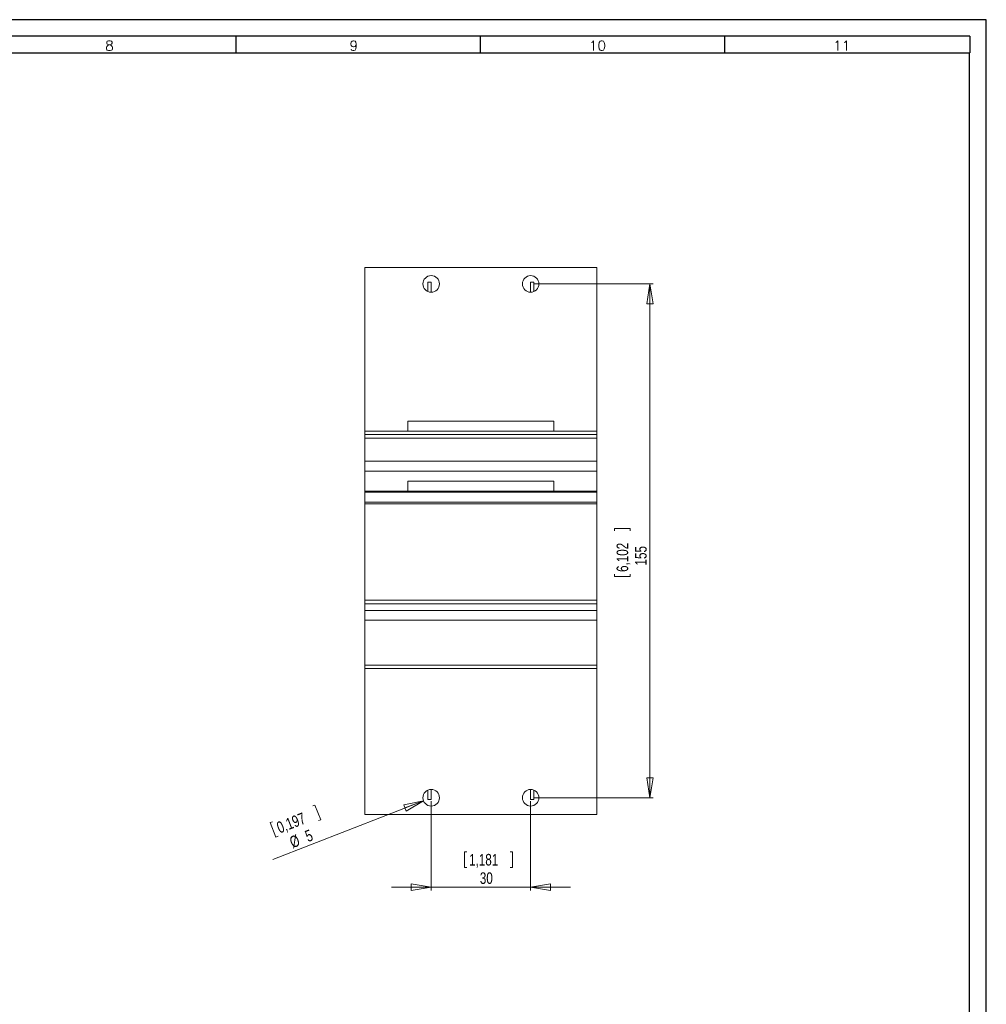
# Model space of a CAD drawing. Header units: millimetres. Extents: x -542 to 841, y 0 to 2437.
# Tile 4 of 4: x 549 to 841, y 297 to 594. Entities that reach past the tile are written whole.
import ezdxf

# ---------------------------------------------------------------- set-up
doc = ezdxf.new("R2010")
doc.units = ezdxf.units.MM
doc.layers.add('FORMATO', color=7, linetype='Continuous')
doc.styles.add('SLDTEXTSTYLE0', font='ROMANS')
doc.styles.add('SLDTEXTSTYLE3', font='TXT', dxfattribs={"width": 0.75})
doc.dimstyles.new('SLDDIMSTYLE0', dxfattribs={"dimtxt": 3.5, "dimasz": 6, "dimexe": 0, "dimexo": 0.0625, "dimgap": 0.875, "dimtad": 1, "dimtoh": 1, "dimdec": 1, "dimrnd": 1e-09, "dimzin": 12, "dimdsep": 46, "dimtxsty": 'SLDTEXTSTYLE3', "dimblk1": 'CLOSED', "dimblk2": 'CLOSED', "dimsah": 1, "dimcen": 0.09, "dimadec": 0, "dimazin": 0, "dimtfac": 1, "dimtdec": 1, "dimtofl": 0, "dimtmove": 0, "dimatfit": 3, "dimldrblk": 'CLOSED', "dimfxl": 1, "dimtolj": 1, "dimtzin": 12, "dimarcsym": 0})
doc.dimstyles.new('SLDDIMSTYLE2', dxfattribs={"dimtxt": 3.5, "dimasz": 6, "dimexe": 0, "dimexo": 0.0625, "dimgap": 0.875, "dimtad": 1, "dimtoh": 1, "dimdec": 1, "dimrnd": 1e-09, "dimzin": 12, "dimdsep": 46, "dimtxsty": 'SLDTEXTSTYLE3', "dimblk1": 'CLOSED', "dimblk2": 'CLOSED', "dimsah": 1, "dimcen": 0.09, "dimadec": 0, "dimazin": 0, "dimtfac": 1, "dimtdec": 1, "dimtofl": 0, "dimtmove": 0, "dimatfit": 3, "dimldrblk": 'CLOSED', "dimfxl": 1, "dimtolj": 1, "dimtzin": 12, "dimarcsym": 0})
doc.dimstyles.new('SLDDIMSTYLE3', dxfattribs={"dimtxt": 3.5, "dimasz": 6, "dimexe": 0, "dimexo": 0.0625, "dimgap": 0.875, "dimtad": 1, "dimtoh": 1, "dimdec": 1, "dimrnd": 1e-09, "dimzin": 12, "dimdsep": 46, "dimtxsty": 'SLDTEXTSTYLE3', "dimblk1": 'NONE', "dimblk2": 'NONE', "dimsah": 1, "dimcen": 0.09, "dimadec": 0, "dimazin": 0, "dimtfac": 1, "dimtdec": 1, "dimtmove": 0, "dimatfit": 3, "dimldrblk": 'NONE', "dimfxl": 1, "dimtolj": 1, "dimtzin": 12, "dimarcsym": 0})

# ---------------------------------------------------------------- blocks, each defined once
blk = doc.blocks.new('_CLOSED')
at = {"color": 0, "linetype": 'ByBlock', "lineweight": -2}
for p, q in [((-1, 0.166667), (0, 0)), ((-1, 0.166667), (-1, -0.166667)), ((0, 0), (-1, -0.166667)), ((0, 0), (-1, 0))]:
    blk.add_line(p, q, dxfattribs=at)
blk = doc.blocks.new('*D7')
at = {"color": 7, "linetype": 'Continuous', "lineweight": 0}
for p, q in [((673.55, 358.3), (673.55, 331.3)), ((703.55, 358.3), (703.55, 331.3)), ((683.58, 342.99), (683.58, 338.27)), ((683.58, 342.99), (684.29, 342.99)), ((698.05, 342.99), (697.34, 342.99)), ((698.05, 342.99), (698.05, 338.27)), ((683.58, 338.27), (684.29, 338.27)), ((698.05, 338.27), (697.34, 338.27)), ((673.55, 332.3), (661.55, 332.3)), ((673.55, 332.3), (703.55, 332.3)), ((703.55, 332.3), (715.55, 332.3))]:
    blk.add_line(p, q, dxfattribs=at)
at = {"color": 7, "linetype": 'Continuous', "lineweight": 0, "xscale": 6, "yscale": 6}
for p, rotation in [((673.55, 332.3, -8.9), 360), ((703.55, 332.3, -8.9), 180)]:
    blk.add_blockref('_CLOSED', p, dxfattribs=dict(at, rotation=rotation))
at = {"color": 7, "linetype": 'Continuous', "lineweight": 0, "char_height": 3.5, "attachment_point": 1, "style": 'SLDTEXTSTYLE3'}
for s, insert in [('1,181', (684.99, 342.37)), ('30', (688.23, 336.81))]:
    blk.add_mtext(s, dxfattribs=dict(at, insert=insert))
blk = doc.blocks.new('*D8')
at = {"color": 7, "linetype": 'Continuous', "lineweight": 0}
for p, q in [((704.55, 514.3), (740.55, 514.3)), ((739.55, 359.3), (739.55, 514.3)), ((728.86, 440.48), (733.58, 440.48)), ((728.86, 440.48), (728.86, 439.77)), ((733.58, 440.48), (733.58, 439.77)), ((728.86, 426), (728.86, 426.71)), ((728.86, 426), (733.58, 426)), ((733.58, 426), (733.58, 426.71)), ((704.55, 359.3), (740.55, 359.3))]:
    blk.add_line(p, q, dxfattribs=at)
at = {"color": 7, "linetype": 'Continuous', "lineweight": 0, "xscale": 6, "yscale": 6}
for p, rotation in [((739.55, 514.3, -8.9), 90), ((739.55, 359.3, -8.9), 270)]:
    blk.add_blockref('_CLOSED', p, dxfattribs=dict(at, rotation=rotation))
at = {"color": 7, "linetype": 'Continuous', "lineweight": 0, "char_height": 3.5, "attachment_point": 1, "rotation": 90, "style": 'SLDTEXTSTYLE3'}
for s, insert in [('6,102', (729.48, 427.42)), ('155', (735.04, 429.37))]:
    blk.add_mtext(s, dxfattribs=dict(at, insert=insert))
blk = doc.blocks.new('*D10')
at = {"color": 7, "linetype": 'Continuous', "lineweight": 0}
for p, q in [((638.5, 357.08), (637.84, 356.82)), ((638.5, 357.08), (640.21, 352.68)), ((625.01, 351.83), (625.67, 352.09)), ((625.01, 351.83), (626.72, 347.43)), ((640.21, 352.68), (639.55, 352.42)), ((626.72, 347.43), (627.38, 347.69))]:
    blk.add_line(p, q, dxfattribs=at)
at = {"color": 7, "linetype": 'Continuous', "lineweight": 0, "char_height": 3.5, "attachment_point": 1, "rotation": 21.2541, "style": 'SLDTEXTSTYLE3'}
for s, insert in [('0,197', (626.56, 351.76)), ('%%c', (630.46, 347.32)), ('5', (635.12, 349.14))]:
    blk.add_mtext(s, dxfattribs=dict(at, insert=insert))
blk = doc.blocks.new('_NONE')

msp = doc.modelspace()

# ---------------------------------------------------------------- linework, layer by layer
at = {"color": 7, "linetype": 'Continuous', "lineweight": 15}
for p, q in [((653.55, 519.3), (723.55, 519.3)), ((653.55, 469.91), (653.55, 519.3)), ((723.55, 469.91), (723.55, 519.3)), ((672.55, 514.8), (673.55, 514.8)), ((672.55, 512.01), (672.55, 514.8)), ((673.55, 514.8), (673.55, 511.8)), ((703.55, 514.8), (704.55, 514.8)), ((703.55, 511.8), (703.55, 514.8)), ((704.55, 514.8), (704.55, 512.01)), ((666.55, 472.91), (710.55, 472.91)), ((666.55, 469.91), (666.55, 472.91)), ((710.55, 472.91), (710.55, 469.91)), ((653.55, 469.91), (666.55, 469.91)), ((653.55, 469.91), (653.55, 468.9)), ((666.55, 469.91), (710.55, 469.91)), ((710.55, 469.91), (723.55, 469.91)), ((723.55, 468.9), (723.55, 469.91)), ((653.55, 468.9), (723.55, 468.9)), ((653.55, 468.9), (653.55, 467.8)), ((653.55, 467.8), (723.55, 467.8)), ((653.55, 467.8), (653.55, 460.8)), ((723.55, 467.8), (723.55, 468.9)), ((723.55, 460.8), (723.55, 467.8)), ((653.55, 460.8), (723.55, 460.8)), ((653.55, 460.8), (653.55, 457.8)), ((723.55, 457.8), (723.55, 460.8)), ((653.55, 457.8), (723.55, 457.8)), ((653.55, 451.8), (653.55, 457.8)), ((723.55, 451.8), (723.55, 457.8)), ((666.55, 451.8), (666.55, 454.8)), ((666.55, 454.8), (710.55, 454.8)), ((710.55, 454.8), (710.55, 451.8)), ((653.55, 451.8), (666.55, 451.8)), ((653.55, 451.8), (653.55, 451.79)), ((653.55, 451.79), (723.55, 451.79)), ((653.55, 451.79), (653.55, 451.51)), ((653.55, 451.51), (723.55, 451.51)), ((653.55, 451.51), (653.55, 448.51)), ((710.55, 451.8), (723.55, 451.8)), ((723.55, 451.8), (723.55, 451.79)), ((723.55, 451.51), (723.55, 451.79)), ((723.55, 448.51), (723.55, 451.51)), ((653.55, 448.51), (723.55, 448.51)), ((653.55, 448.51), (653.55, 447.94)), ((723.55, 447.94), (723.55, 448.51)), ((653.55, 447.94), (723.55, 447.94)), ((653.55, 447.94), (653.55, 418.94)), ((723.55, 418.94), (723.55, 447.94)), ((653.55, 418.94), (723.55, 418.94)), ((653.55, 418.94), (653.55, 417.83)), ((723.55, 417.83), (723.55, 418.94)), ((653.55, 417.83), (723.55, 417.83)), ((653.55, 415.83), (653.55, 417.83)), ((653.55, 415.83), (723.55, 415.83)), ((653.55, 415.83), (653.55, 412.83)), ((723.55, 415.83), (723.55, 417.83)), ((723.55, 412.83), (723.55, 415.83)), ((653.55, 412.83), (723.55, 412.83)), ((653.55, 412.83), (653.55, 399.3)), ((723.55, 399.3), (723.55, 412.83)), ((653.55, 399.3), (723.55, 399.3)), ((653.55, 399.3), (653.55, 398.3)), ((653.55, 354.3), (653.55, 398.3)), ((653.55, 398.3), (723.55, 398.3)), ((723.55, 398.3), (723.55, 399.3)), ((723.55, 354.3), (723.55, 398.3)), ((672.55, 358.8), (672.55, 361.59)), ((673.55, 361.8), (673.55, 358.8)), ((703.55, 358.8), (703.55, 361.8)), ((704.55, 361.59), (704.55, 358.8)), ((672.55, 358.8), (673.55, 358.8)), ((703.55, 358.8), (704.55, 358.8)), ((653.55, 354.3), (723.55, 354.3))]:
    msp.add_line(p, q, dxfattribs=at)
at = {"color": 7, "linetype": 'Continuous', "lineweight": 0}
msp.add_line((671.22, 358.4), (625.8, 340.73), dxfattribs=at)
at = {"color": 7, "linetype": 'Continuous', "lineweight": 15}
for centre in [(673.55, 514.3), (703.55, 514.3), (673.55, 359.3), (703.55, 359.3)]:
    msp.add_circle(centre, 2.5, dxfattribs=at)
at = {"layer": 'FORMATO'}
for p, q in [((841, 594), (0, 594)), ((841, 0), (841, 594)), ((836, 589), (25, 589)), ((614.6, 589), (614.6, 584)), ((688.3, 589), (688.3, 584)), ((762, 589), (762, 584)), ((836, 589), (836, 584)), ((25, 584), (836, 584)), ((835.95, 5), (835.95, 584))]:
    msp.add_line(p, q, dxfattribs=at)

# ---------------------------------------------------------------- block references
at = {"color": 7, "linetype": 'Continuous', "lineweight": 0, "xscale": 6, "yscale": 6, "rotation": 21.2541287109}
msp.add_blockref('_CLOSED', (671.22, 358.4, -9), dxfattribs=at)

# ---------------------------------------------------------------- texts
at = {"layer": 'FORMATO', "char_height": 3, "attachment_point": 1, "style": 'SLDTEXTSTYLE0'}
for s, insert in [('8', (575.21, 587.66)), ('9', (648.91, 587.66)), ('10', (721.13, 587.66)), ('11', (794.83, 587.66))]:
    msp.add_mtext(s, dxfattribs=dict(at, insert=insert))

# ---------------------------------------------------------------- dimensions: what is measured, and where the dimension line sits
at = {"color": 7, "linetype": 'Continuous', "lineweight": 0}
dim = msp.add_linear_dim(base=(739.55, 514.3), p1=(703.55, 359.3), p2=(703.55, 514.3), angle=90, dimstyle='SLDDIMSTYLE0', dxfattribs=at)
dim.commit()
dim.dimension.update_dxf_attribs({"geometry": '*D8', "text_midpoint": (739.55, 433.24), "dimtype": 160})
dim = msp.add_diameter_dim_2p(p1=(4.41, 2.35), p2=(0, 0), dimstyle='SLDDIMSTYLE3', dxfattribs=at)
dim.commit()
dim.dimension.update_dxf_attribs({"geometry": '*D10', "text_midpoint": (634.98, 344.3), "dimtype": 163})
dim = msp.add_linear_dim(base=(703.55, 332.3), p1=(673.55, 359.3), p2=(703.55, 359.3), dimstyle='SLDDIMSTYLE2', dxfattribs=at)
dim.commit()
dim.dimension.update_dxf_attribs({"geometry": '*D7', "text_midpoint": (690.81, 332.3), "dimtype": 160})

doc.saveas('drawing.dxf')
